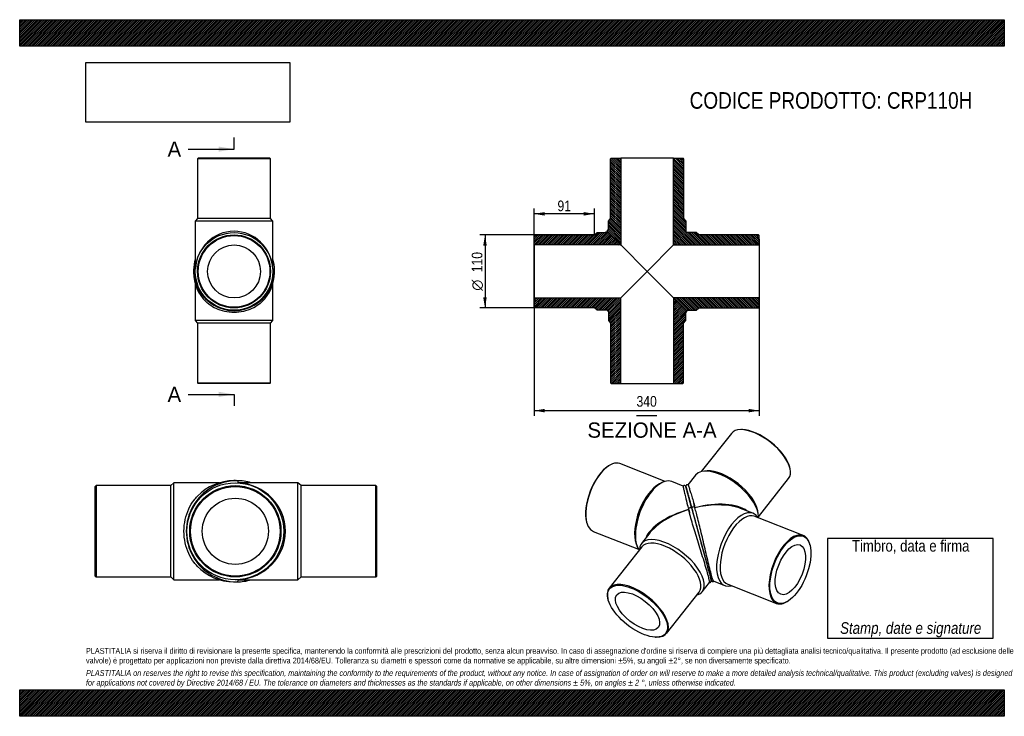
# Model space of a CAD drawing. Header units: millimetres. Extents: x 0 to 1485, y 0 to 1050.
import ezdxf
from ezdxf.enums import TextEntityAlignment as Align
from ezdxf.lldxf.tags import DXFTag

# ---------------------------------------------------------------- set-up
doc = ezdxf.new("R2010")
doc.units = ezdxf.units.MM
doc.header["$LTSCALE"] = 5
for name, color, linetype in [('CRP110H', 7, 'Continuous'), ('CRP110H_MIR', 7, 'Continuous'), ('Default', 7, 'Continuous')]:
    doc.layers.add(name, color=color, linetype=linetype)
doc.styles.add('SEACAD_Arial_Narrow', font='ARIALN.TTF')
doc.styles.add('SEACAD_Solid_Edge_ANSI', font='seans.ttf')
doc.styles.add('SEACAD_Solid_Edge_ANSI1_Symbols', font='semeca1.ttf')
tags = doc.linetypes.add('CENTER2', pattern=[28.575, 19.05, -3.175, 3.175, -3.175]).pattern_tags.tags
tags[10:11] = [DXFTag(74, 4), DXFTag(75, 0), DXFTag(340, '0'), DXFTag(46, 0.0), DXFTag(50, 0.0), DXFTag(44, 0.0), DXFTag(45, 0.0)]
tags[8:9] = [DXFTag(74, 4), DXFTag(75, 0), DXFTag(340, '0'), DXFTag(46, 0.0), DXFTag(50, 0.0), DXFTag(44, 0.0), DXFTag(45, 0.0)]
tags[6:7] = [DXFTag(74, 4), DXFTag(75, 0), DXFTag(340, '0'), DXFTag(46, 0.0), DXFTag(50, 0.0), DXFTag(44, 0.0), DXFTag(45, 0.0)]
tags[4:5] = [DXFTag(74, 4), DXFTag(75, 0), DXFTag(340, '0'), DXFTag(46, 0.0), DXFTag(50, 0.0), DXFTag(44, 0.0), DXFTag(45, 0.0)]
doc.dimstyles.new('Plastitalia', dxfattribs={"dimtxt": 16, "dimasz": 16, "dimexe": 8, "dimexo": 0, "dimgap": 4, "dimtad": 1, "dimdec": 0, "dimtxsty": 'SEACAD_Arial_Narrow', "dimblk1": '_SE_FILLED', "dimblk2": '_SE_FILLED', "dimsah": 1, "dimcen": 8, "dimadec": 0, "dimazin": 0, "dimtfac": 0.7, "dimtdec": 1, "dimtmove": 0, "dimatfit": 3, "dimfxl": 1, "dimtolj": 1, "dimarcsym": 0})
picture_1 = doc.add_image_def('image1.jpg', size_in_pixel=(4302, 1260))

# ---------------------------------------------------------------- blocks, each defined once
blk = doc.blocks.new('SE')
at = {"layer": 'CRP110H', "color": 7, "linetype": 'Continuous'}
for p, q in [((264.8, 651.7), (264.8, 596.6)), ((381.8, 596.6), (381.8, 651.6)), ((381.8, 596.6), (264.8, 596.6)), ((264.8, 596.6), (268.3, 592.6)), ((378.3, 592.6), (381.8, 596.6)), ((378.3, 592.6), (268.3, 592.6)), ((268.3, 592.6), (268.3, 502.6)), ((378.3, 502.6), (378.3, 592.6)), ((268.3, 502.6), (378.3, 502.6)), ((268.3, 502.6), (269.3, 501.6)), ((377.3, 501.6), (269.3, 501.6)), ((377.3, 501.6), (378.3, 502.6))]:
    blk.add_line(p, q, dxfattribs=at)
for centre, start, end in [((323.3, 669.5), 178.8535, 180.585), ((323.3, 668.9), 180.0066, 226.1651), ((323.3, 668.9), 313.5603, 359.9933), ((323.3, 669.5), 359.415, 1.239)]:
    blk.add_arc(centre, 61, start, end, dxfattribs=at)
for centre, major_axis, start_param, end_param in [((264.8, 668.9), (2.5, 0), 2.961559, 3.143538), ((381.8, 668.9), (-2.5, 0), 3.139647, 3.317204)]:
    blk.add_ellipse(centre, major_axis=major_axis, ratio=0.707107, start_param=start_param, end_param=end_param, dxfattribs=at)
blk.add_open_spline([(381.8, 671.9), (381.8, 671.5), (381.8, 671.1), (381.8, 670.6)], degree=3, dxfattribs=at)
blk.add_open_spline([(365.4, 624.7), (363.9, 623.4), (362.4, 622.1), (357.7, 618.4), (354.1, 616.3), (346.2, 612.6), (341.9, 611.1), (332.9, 609.1), (328.1, 608.6), (318.5, 608.6), (313.7, 609.1), (304.6, 611.2), (300.3, 612.6), (292.5, 616.3), (288.9, 618.4), (284.1, 622.1), (282.5, 623.5), (281, 624.9)], degree=3, knots=[0.2807262, 0.2807262, 0.2807262, 0.2807262, 0.3125, 0.3125, 0.375, 0.375, 0.4375, 0.4375, 0.5, 0.5, 0.5625, 0.5625, 0.625, 0.625, 0.6875, 0.6875, 0.7206741, 0.7206741, 0.7206741, 0.7206741], dxfattribs=at)
at = {"layer": 'CRP110H_MIR', "color": 7, "linetype": 'Continuous'}
for p, q in [((269.3, 841.1), (268.3, 840.1)), ((378.3, 840.1), (268.3, 840.1)), ((268.3, 840.1), (268.3, 750.1)), ((377.3, 841.1), (269.3, 841.1)), ((378.3, 840.1), (377.3, 841.1)), ((378.3, 750.1), (378.3, 840.1)), ((268.3, 750.1), (264.8, 746.1)), ((381.8, 746.1), (264.8, 746.1)), ((264.8, 746.1), (264.8, 677.7)), ((378.3, 750.1), (268.3, 750.1)), ((381.8, 746.1), (378.3, 750.1)), ((381.8, 677.7), (381.8, 746.1)), ((264.9, 674.1), (264.9, 674.2)), ((264.9, 674.2), (264.9, 674.2)), ((381.7, 674.2), (381.7, 674.1)), ((381.7, 674.2), (381.7, 674.2))]:
    blk.add_line(p, q, dxfattribs=at)
for radius in [58.5, 55, 54, 39.9]:
    blk.add_circle((323.3, 670.6), radius, dxfattribs=at)
for centre, radius, start, end in [((324.1, 672.4), 61.8, 163.6669, 180.0259), ((322.5, 672.4), 61.8, 359.9763, 16.3267), ((323.3, 672.4), 61, 179.9977, 0.0023)]:
    blk.add_arc(centre, radius, start, end, dxfattribs=at)
for centre, major_axis, ratio, start_param, end_param in [((323.3, 670.6), (0, -60.5), 0.966942, 1.630227, 4.652959), ((264.8, 672.4), (2.5, 0), 0.707107, 1.528767, 3.139649), ((381.8, 672.4), (-2.5, 0), 0.707107, 3.143537, 4.754418)]:
    blk.add_ellipse(centre, major_axis=major_axis, ratio=ratio, start_param=start_param, end_param=end_param, dxfattribs=at)
for points in [[(264.8, 677.7), (264.8, 676.6), (264.8, 675.4), (264.9, 674.2)], [(381.7, 674.2), (381.8, 675.4), (381.8, 676.6), (381.8, 677.7)]]:
    blk.add_open_spline(points, degree=3, dxfattribs=at)
blk = doc.blocks.new('SE1')
at = {"layer": 'CRP110H', "color": 7, "linetype": 'Continuous'}
for p, q in [((115.2, 347.7), (114, 346.4)), ((114, 211.4), (114, 346.4)), ((115.2, 347.7), (115.2, 210.2)), ((227.7, 347.7), (115.2, 347.7)), ((232.7, 352.1), (227.7, 347.7)), ((227.7, 210.2), (227.7, 347.7)), ((232.7, 205.8), (232.7, 352.1)), ((301.5, 352.1), (232.7, 352.1)), ((114, 211.4), (115.2, 210.2)), ((115.2, 210.2), (227.7, 210.2)), ((227.7, 210.2), (232.7, 205.8)), ((232.7, 205.8), (301.4, 205.8))]:
    blk.add_line(p, q, dxfattribs=at)
for centre, radius, start, end in [((323, 278.9), 76.2, 90.0066, 136.1651), ((323.8, 278.9), 76.3, 88.8535, 90.585), ((323, 278.9), 76.2, 223.5603, 269.9933), ((323.8, 278.9), 76.3, 269.415, 271.239)]:
    blk.add_arc(centre, radius, start, end, dxfattribs=at)
for centre, major_axis, start_param, end_param in [((323, 352.1), (0, -3.13), 2.961559, 3.143538), ((323, 205.8), (0, 3.13), 3.139647, 3.317204)]:
    blk.add_ellipse(centre, major_axis=major_axis, ratio=0.707107, start_param=start_param, end_param=end_param, dxfattribs=at)
blk.add_open_spline([(267.8, 226.4), (266.1, 228.1), (264.5, 230), (260, 236), (257.3, 240.4), (252.7, 250.3), (250.9, 255.6), (248.4, 267), (247.7, 273), (247.7, 284.9), (248.4, 290.9), (250.9, 302.3), (252.7, 307.6), (257.3, 317.4), (260, 321.9), (264.6, 328), (266.3, 329.9), (268.1, 331.8)], degree=3, knots=[0.2807262, 0.2807262, 0.2807262, 0.2807262, 0.3125, 0.3125, 0.375, 0.375, 0.4375, 0.4375, 0.5, 0.5, 0.5625, 0.5625, 0.625, 0.625, 0.6875, 0.6875, 0.7206741, 0.7206741, 0.7206741, 0.7206741], dxfattribs=at)
blk.add_open_spline([(326.9, 205.8), (326.3, 205.8), (325.8, 205.8), (325.2, 205.8)], degree=3, dxfattribs=at)
at = {"layer": 'CRP110H_MIR', "color": 7, "linetype": 'Continuous'}
for p, q in [((329.6, 351.9), (329.7, 351.9)), ((329.7, 351.9), (329.7, 351.9)), ((419.6, 352.1), (334.1, 352.1)), ((419.6, 205.8), (419.6, 352.1)), ((424.6, 347.7), (419.6, 352.1)), ((424.6, 210.2), (424.6, 347.7)), ((537.1, 347.7), (424.6, 347.7)), ((537.1, 210.2), (537.1, 347.7)), ((538.4, 346.4), (537.1, 347.7)), ((538.4, 211.4), (538.4, 346.4)), ((419.6, 205.8), (424.6, 210.2)), ((424.6, 210.2), (537.1, 210.2)), ((537.1, 210.2), (538.4, 211.4)), ((329.7, 205.9), (329.6, 205.9)), ((329.7, 205.9), (329.7, 205.9)), ((334.1, 205.8), (419.6, 205.8))]:
    blk.add_line(p, q, dxfattribs=at)
for radius in [73.1, 68.8, 67.5, 49.9]:
    blk.add_circle((325.2, 278.9), radius, dxfattribs=at)
for centre, radius, start, end in [((327.5, 278.9), 76.2, 89.9977, 270.0023), ((327.5, 277.9), 77.3, 73.6669, 90.0259), ((327.5, 280), 77.3, 269.9763, 286.3267)]:
    blk.add_arc(centre, radius, start, end, dxfattribs=at)
for centre, major_axis, ratio, start_param, end_param in [((327.5, 352.1), (0, -3.13), 0.707107, 1.528767, 3.139649), ((325.2, 278.9), (-75.6, 0), 0.966942, 1.630227, 4.652959), ((327.5, 205.8), (0, 3.13), 0.707107, 3.143537, 4.754418)]:
    blk.add_ellipse(centre, major_axis=major_axis, ratio=ratio, start_param=start_param, end_param=end_param, dxfattribs=at)
for points in [[(334.1, 352.1), (332.6, 352.1), (331.2, 352), (329.7, 351.9)], [(329.7, 205.9), (331.2, 205.8), (332.6, 205.8), (334.1, 205.8)]]:
    blk.add_open_spline(points, degree=3, dxfattribs=at)
blk = doc.blocks.new('SE2')
at = {"layer": 'CRP110H', "color": 7, "linetype": 'Continuous'}
for p, q in [((888.8, 377.8), (888, 377.2)), ((973.4, 354.1), (905.2, 380.8)), ((968.7, 352.2), (965, 350.4)), ((1000.8, 347.1), (983.5, 353.9)), ((1008.8, 311.7), (1008.8, 311.8)), ((854.9, 292.7), (855.1, 291.7)), ((865.1, 278.4), (933.3, 251.7)), ((950.3, 276.3), (937.7, 260.4)), ((938.3, 255.4), (889.1, 193.2)), ((929.7, 260.1), (931.1, 256.3)), ((1029.5, 187.8), (1040.6, 201.9)), ((975.5, 125), (1024.6, 187.2)), ((887.2, 176.9), (887.5, 175.9)), ((959, 119.4), (960, 119.4))]:
    blk.add_line(p, q, dxfattribs=at)
blk.add_arc((7878.3, 2088.8), 7090.1, 195.24105, 195.36924, dxfattribs=at)
for centre, major_axis, ratio, start_param, end_param in [((884.4, 329.9), (19.7, 50.3), 0.47604, 0.571993, 2.569599), ((885.2, 329.6), (-20, -51.2), 0.47604, 3.141593, 6.283185), ((962.2, 299.4), (-21.3, -54.5), 0.47604, 3.141593, 5.987311), ((958.9, 300.7), (-20, -51.2), 0.47604, 3.635018, 5.78976), ((1024, 275.2), (13, -47.9), 0.001558, 2.456853, 3.788824), ((1011.2, 312.5), (2.41, 0.65), 0.671516, 0.002303, 3.185926), ((1024, 275.2), (81.6, 20.7), 0.466753, 1.638783, 2.812622), ((1024, 275.2), (80.9, 23.3), 0.466769, 1.623919, 2.427616), ((1024, 275.2), (80.9, 23.3), 0.466769, -3.855569, -3.718942), ((983.6, 224.1), (45.9, -36.3), 0.473626, 0, 3.489257), ((981.4, 221.3), (43.2, -34.1), 0.473626, 0, 3.141593), ((932.3, 159.1), (-43.2, 34.1), 0.473626, 0, 0.567788), ((932.3, 159.1), (-43.2, 34.1), 0.473626, 2.573805, 6.283185), ((983.6, 224.1), (45.9, -36.3), 0.473626, 5.935521, 6.283185)]:
    blk.add_ellipse(centre, major_axis=major_axis, ratio=ratio, start_param=start_param, end_param=end_param, dxfattribs=at)
for major_axis in [(42.4, -33.5), (31.3, -24.7)]:
    blk.add_ellipse((931.8, 158.4), major_axis=major_axis, ratio=0.473626, dxfattribs=at)
for points, degree, knots in [([(1000.7, 347.2), (1000.7, 347.1), (1000.6, 347), (1000.7, 346.1), (1000.8, 345.1), (1001.4, 342.2), (1001.8, 340.3), (1002.7, 336), (1003.3, 333.5), (1004.9, 326.9), (1006, 322.4), (1007.3, 317.6)], 3, [0.6582763, 0.6582763, 0.6582763, 0.6582763, 0.6875, 0.6875, 0.75, 0.75, 0.8125, 0.8125, 0.875, 0.875, 0.9654167, 0.9654167, 0.9654167, 0.9654167]), ([(1006, 341.6), (1005.8, 342.2), (1005.5, 343.4), (1005.1, 344.7), (1004.9, 345.6), (1004.7, 346.1), (1004.5, 346.7), (1003.9, 347.3), (1003.5, 347.6), (1003, 347.8), (1002.8, 347.8), (1002.4, 347.8), (1002.1, 347.8), (1001.7, 347.8), (1001.2, 347.6), (1000.9, 347.3), (1000.7, 347.1)], 3, [0.826051, 0.826051, 0.826051, 0.826051, 0.8531812, 0.8858, 0.9086868, 0.9319732, 0.9527522, 0.9667057, 0.9793233, 0.9820976, 0.9846273, 0.9869823, 0.989223, 0.9914976, 0.9949347, 1, 1, 1, 1]), ([(1013.6, 313.1), (1013.1, 314.9), (1012.7, 316.7), (1011.8, 320), (1011.3, 321.7), (1010.5, 324.7), (1010.1, 326.2), (1009.3, 329), (1009, 330.4), (1008.3, 332.9), (1008, 334.1), (1007.4, 336.4), (1007.1, 337.4), (1006.6, 339.3), (1006.3, 340.2), (1005.9, 341.8), (1005.7, 342.5), (1005.4, 343.8), (1005.3, 344.3), (1005, 345.2), (1004.9, 345.5), (1004.8, 345.9), (1004.8, 346), (1004.8, 346), (1004.8, 345.9), (1004.9, 345.8), (1004.9, 345.7), (1005, 345.4), (1005.1, 345.2), (1005.2, 344.8), (1005.2, 344.5), (1005.4, 343.9), (1005.5, 343.6), (1005.7, 342.9), (1005.8, 342.5), (1006.1, 341.6), (1006.2, 341.1), (1006.5, 340.1), (1006.6, 339.6), (1006.9, 338.4), (1007.1, 337.8), (1007.5, 336.4), (1007.7, 335.7), (1008.1, 334.3), (1008.3, 333.5), (1008.7, 331.9), (1008.9, 331.1), (1009.4, 329.4), (1009.6, 328.5), (1010.1, 326.7), (1010.4, 325.8), (1011.2, 322.9), (1011.7, 321), (1012.5, 317.9), (1012.8, 316.9), (1013.3, 315.1), (1013.5, 314.3), (1013.7, 313.5)], 3, [0, 0, 0, 0, 0.03125, 0.03125, 0.0625, 0.0625, 0.09375, 0.09375, 0.125, 0.125, 0.15625, 0.15625, 0.1875, 0.1875, 0.21875, 0.21875, 0.25, 0.25, 0.28125, 0.28125, 0.3125, 0.3125, 0.34375, 0.34375, 0.359375, 0.359375, 0.375, 0.375, 0.390625, 0.390625, 0.40625, 0.40625, 0.421875, 0.421875, 0.4375, 0.4375, 0.453125, 0.453125, 0.46875, 0.46875, 0.484375, 0.484375, 0.5, 0.5, 0.515625, 0.515625, 0.53125, 0.53125, 0.546875, 0.546875, 0.5625, 0.5625, 0.59375, 0.59375, 0.609375, 0.609375, 0.6211153, 0.6211153, 0.6211153, 0.6211153]), ([(1013.6, 313.1), (1014.2, 311.1), (1014.7, 309), (1015.3, 306.9), (1015.9, 304.7), (1017.1, 300.3), (1018.4, 295.6), (1019.7, 290.8), (1021, 285.9), (1021.7, 283.4), (1022.4, 280.9), (1023, 278.3), (1023.7, 275.8)], 2, [0, 0, 0, 0.125, 0.125, 0.25, 0.25, 0.5, 0.5, 0.75, 0.75, 0.875, 0.875, 1, 1, 1]), ([(1040.6, 201.9), (1040.6, 201.9), (1040.7, 202.1), (1040.6, 203), (1040.4, 204.2), (1039.5, 208), (1038.9, 210.5), (1037.2, 216.7), (1036.2, 220.4), (1033.8, 228.4), (1032.5, 232.7), (1029.7, 241.6), (1028.3, 246.2), (1025.5, 255.3), (1024.1, 259.9), (1019.9, 273.3), (1017.3, 281.9), (1013.8, 293.8), (1012.7, 297.6), (1010.7, 304.9), (1009.7, 308.4), (1008.8, 311.7)], 3, [0.3487172, 0.3487172, 0.3487172, 0.3487172, 0.375, 0.375, 0.4375, 0.4375, 0.5, 0.5, 0.5625, 0.5625, 0.625, 0.625, 0.6875, 0.6875, 0.75, 0.75, 0.875, 0.875, 0.9375, 0.9375, 1, 1, 1, 1]), ([(1023.7, 275.8), (1024.7, 272.3), (1025.6, 268.8), (1026.6, 265.3), (1027.5, 261.9), (1028.5, 258.4), (1029.4, 255), (1030.3, 251.6), (1031.2, 248.3)], 2, [0, 0, 0, 0.25, 0.25, 0.5, 0.5, 0.75, 0.75, 1, 1, 1]), ([(1031.2, 248.3), (1032.1, 245), (1032.9, 241.9), (1033.8, 238.8), (1034.6, 235.8), (1035.4, 232.9), (1036.1, 230.2), (1036.9, 227.4), (1037.6, 224.9)], 2, [0, 0, 0, 0.25, 0.25, 0.5, 0.5, 0.75, 0.75, 1, 1, 1]), ([(1040.5, 201.8), (1040.7, 201.8), (1040.9, 201.8), (1041.2, 201.9), (1041.5, 202), (1041.7, 202.1), (1042, 202.2), (1042.3, 202.4), (1042.5, 202.7), (1042.7, 203), (1042.9, 203.7), (1042.9, 204.8), (1042.7, 205.9), (1042.4, 207.1), (1042.1, 208.3), (1041.9, 209.1), (1041.8, 209.3)], 3, [0, 0, 0, 0, 0.0063224, 0.0100682, 0.0124534, 0.0148961, 0.0202485, 0.0265838, 0.0385496, 0.0532392, 0.102746, 0.1554872, 0.2117066, 0.271786, 0.3383744, 0.3615396, 0.3615396, 0.3615396, 0.3615396])]:
    blk.add_open_spline(points, degree=degree, knots=knots, dxfattribs=at)
for points in [[(1007.3, 317.8), (1007.4, 317.4), (1007.9, 315.6), (1008.8, 312.2)], [(1008.8, 312.2), (1009.8, 308.4), (1010.4, 306.2), (1010.5, 305.7)]]:
    blk.add_open_spline(points, degree=3, dxfattribs=at)
at = {"layer": 'CRP110H_MIR', "color": 7, "linetype": 'Continuous'}
for p, q in [((1089.9, 432.1), (1088.8, 432.1)), ((1073.3, 426.5), (1027.9, 368.9)), ((1161.6, 374.7), (1161.3, 375.7)), ((1019.3, 363.7), (1007.7, 349)), ((1036.9, 369.9), (1032.8, 369.7)), ((1114.2, 300.8), (1159.7, 358.3)), ((1105.9, 306), (1087.1, 313.4)), ((1181.6, 272.6), (1107.9, 301.5)), ((1113.8, 305.7), (1113.1, 309.7)), ((1191.9, 258.3), (1191.6, 259.3)), ((1046.7, 203.5), (1063.3, 197.1)), ((1067.8, 199), (1141.5, 170.2)), ((1157.9, 173.2), (1158.8, 173.7))]:
    blk.add_line(p, q, dxfattribs=at)
blk.add_arc((6749.7, 1784), 5921.1, 195.26677, 195.42027, dxfattribs=at)
for centre, major_axis, ratio, start_param, end_param in [((1116.5, 392.4), (43.2, -34.1), 0.473626, 0, 3.141593), ((1117.1, 393.1), (-42.4, 33.5), 0.473626, 3.70938, 5.715398), ((1065.2, 327.4), (45.9, -36.3), 0.473626, 0.294071, 3.141593), ((1067.4, 330.2), (43.2, -34.1), 0.473626, 0.489911, 2.651682), ((1016, 313.8), (2.41, 0.65), 0.671516, 0.215901, 3.143896), ((1016, 313.8), (2.41, 0.65), 0.671516, -0.039726, 0.215901), ((1024, 275.2), (-80.9, -23.3), 0.466769, 3.470223, 4.64665), ((1024, 275.2), (-81.6, -20.7), 0.466753, 3.858632, 4.661515), ((1024, 275.2), (-81.6, -20.7), 0.466753, 3.718882, 3.858632), ((1084.6, 251.5), (21.3, 54.5), 0.47604, 0, 3.489257), ((1087.9, 250.3), (20, 51.2), 0.47604, 0, 3.141593), ((1084.6, 251.5), (21.3, 54.5), 0.47604, 5.935521, 6.283185), ((1161.6, 221.4), (-20, -51.2), 0.47604, 2.569599, 6.283185), ((1161.6, 221.4), (-20, -51.2), 0.47604, 0, 0.571993)]:
    blk.add_ellipse(centre, major_axis=major_axis, ratio=ratio, start_param=start_param, end_param=end_param, dxfattribs=at)
for major_axis in [(19.7, 50.3), (14.5, 37.2)]:
    blk.add_ellipse((1162.4, 221.1), major_axis=major_axis, ratio=0.47604, dxfattribs=at)
for points, knots in [([(1007.8, 349.1), (1007.5, 349.1), (1007.1, 349.2), (1006.6, 349.1), (1006.2, 348.9), (1005.9, 348.8), (1005.7, 348.6), (1005.5, 348.4), (1005.1, 348.1), (1004.9, 347.5), (1004.8, 346.7), (1004.8, 346.2), (1004.9, 345.9), (1005.1, 345.1), (1005.5, 343.8), (1006, 341.9), (1006.7, 339.3), (1007.6, 335.9), (1008.5, 332.4), (1009.3, 329.6), (1009.8, 327.5), (1010.5, 324.9), (1011.4, 321.8), (1012.4, 317.9), (1013.1, 315.3), (1013.6, 313.6)], [0, 0, 0, 0, 0.00994, 0.016356, 0.020661, 0.024836, 0.02895, 0.032992, 0.037013, 0.055123, 0.083553, 0.119272, 0.160949, 0.201727, 0.283777, 0.359426, 0.434156, 0.545841, 0.65393, 0.690106, 0.73388, 0.786577, 0.848278, 0.919276, 1, 1, 1, 1]), ([(1007.8, 349.1), (1007.8, 349.1), (1007.9, 349), (1008.3, 348.2), (1008.7, 347.2), (1009.7, 344.4), (1010.2, 342.6), (1011.6, 338.4), (1012.3, 336), (1014.7, 328), (1016.5, 321.6), (1018.5, 314.4)], [0.6575815, 0.6575815, 0.6575815, 0.6575815, 0.6875, 0.6875, 0.75, 0.75, 0.8125, 0.8125, 0.875, 0.875, 1, 1, 1, 1]), ([(1013.6, 313.6), (1014.3, 311.1), (1015.3, 307.2), (1017.2, 300.3), (1018.9, 293.9), (1020.6, 287.7), (1022.1, 282), (1023.6, 276.7), (1024.8, 272), (1026.3, 266.5), (1028.1, 260), (1030, 253), (1031.7, 246.8), (1033.1, 241.6), (1034.5, 236.4), (1035.9, 231.4), (1037.2, 226.6), (1038.3, 222.5), (1039.2, 219.1), (1040, 216.2), (1040.8, 213.5), (1041.4, 211.2), (1041.9, 209.3), (1042.3, 207.8), (1042.7, 206.5), (1043, 205.5), (1043.2, 204.7), (1043.6, 204.1), (1044.1, 203.6), (1044.5, 203.3), (1044.8, 203.2), (1045.2, 203.1), (1045.6, 203.1), (1045.9, 203.2), (1046.3, 203.3), (1046.6, 203.4), (1046.8, 203.5), (1046.8, 203.6)], [0, 0, 0, 0, 0.06061, 0.117413, 0.169961, 0.21796, 0.261257, 0.299804, 0.333637, 0.36284, 0.416378, 0.47079, 0.507398, 0.544167, 0.580842, 0.617171, 0.653238, 0.68918, 0.716188, 0.74385, 0.772532, 0.802371, 0.827186, 0.852936, 0.879715, 0.906735, 0.930566, 0.955299, 0.974291, 0.981613, 0.98476, 0.987754, 0.990712, 0.993655, 0.995404, 0.998809, 1, 1, 1, 1]), ([(1013.6, 313.1), (1013.7, 312.9), (1013.8, 312.5), (1014, 311.8), (1014.2, 311.1), (1014.4, 310.4), (1014.6, 309.7), (1014.8, 308.7), (1015.3, 307), (1016.1, 304.1), (1017.1, 300.3), (1018.1, 296.7), (1019, 293.4), (1019.6, 290.9), (1020.5, 287.7), (1021.2, 285.2), (1021.8, 282.8), (1022.3, 281.1), (1022.8, 279.3), (1023.3, 277.6), (1023.6, 276.4), (1023.7, 275.8)], [0, 0, 0, 0, 0.020786, 0.041608, 0.062464, 0.083354, 0.104275, 0.125224, 0.173537, 0.250206, 0.374908, 0.499852, 0.537359, 0.642844, 0.692626, 0.785572, 0.82875, 0.871796, 0.914695, 0.957434, 1, 1, 1, 1]), ([(1046.7, 203.5), (1046.7, 203.6), (1046.6, 203.7), (1046.1, 204.5), (1045.7, 205.6), (1044.5, 209.3), (1043.7, 211.8), (1042, 218), (1041.1, 221.7), (1039, 229.8), (1038, 234.2), (1035.8, 243.3), (1034.7, 247.9), (1032.5, 257.3), (1031.5, 261.9), (1028.2, 275.6), (1026.2, 284.3), (1023.2, 296.4), (1022.2, 300.2), (1020.9, 305.3), (1020.5, 306.8), (1020.1, 308.2)], [0.3493754, 0.3493754, 0.3493754, 0.3493754, 0.375, 0.375, 0.4375, 0.4375, 0.5, 0.5, 0.5625, 0.5625, 0.625, 0.625, 0.6875, 0.6875, 0.75, 0.75, 0.875, 0.875, 0.9375, 0.9375, 0.9623776, 0.9623776, 0.9623776, 0.9623776]), ([(1023.7, 275.8), (1023.8, 275.7), (1023.8, 275.5), (1025.1, 270.8), (1026.3, 266.2), (1028.8, 257.1), (1030, 252.6), (1031.2, 248.3)], [0, 0, 0, 0, 0.015033, 0.015033, 0.507516, 0.507516, 1, 1, 1, 1]), ([(1031.2, 248.3), (1032.4, 243.9), (1033.5, 239.8), (1035.7, 231.9), (1036.7, 228.3), (1037.6, 224.9)], [0, 0, 0, 0, 0.5, 0.5, 1, 1, 1, 1]), ([(1041.7, 209.6), (1042.2, 207.9), (1042.6, 206.7), (1043, 205.1), (1043.1, 204.8), (1043, 205)], [0, 0, 0, 0, 0.5, 0.5, 1, 1, 1, 1])]:
    blk.add_open_spline(points, degree=3, knots=knots, dxfattribs=at)
for points in [[(1018.3, 314.8), (1017.5, 317.7), (1017, 319.5), (1016.8, 320.2)], [(1020.1, 308.3), (1019.9, 308.8), (1019.3, 311), (1018.3, 314.8)]]:
    blk.add_open_spline(points, degree=3, dxfattribs=at)
blk = doc.blocks.new('SE4')
at = {"color": 7, "linetype": 'Continuous', "style": 'SEACAD_Solid_Edge_ANSI'}
blk.add_text('A', height=23, dxfattribs=at).set_placement((223, 866.4), align=Align.TOP_LEFT)
blk = doc.blocks.new('SE5')
at = {"color": 7, "linetype": 'Continuous', "style": 'SEACAD_Solid_Edge_ANSI'}
blk.add_text('A', height=23, dxfattribs=at).set_placement((223, 496.7), align=Align.TOP_LEFT)
blk = doc.blocks.new('SEANNOT_GROUP')
at = {"linetype": 'Continuous'}
blk.add_hatch(color=7, dxfattribs=at).paths.add_polyline_path([(300.3, 851.1), (323.3, 854.9), (300.3, 858.8)])
at = {"color": 7, "linetype": 'Continuous'}
blk.add_lwpolyline([(254.3, 854.9), (323.3, 854.9)], dxfattribs=at)
blk = doc.blocks.new('SEANNOT_GROUP1')
at = {"linetype": 'Continuous'}
blk.add_hatch(color=7, dxfattribs=at).paths.add_polyline_path([(300.3, 481.4), (323.3, 485.2), (300.3, 489.1)])
at = {"color": 7, "linetype": 'Continuous'}
blk.add_lwpolyline([(254.3, 485.2), (323.3, 485.2)], dxfattribs=at)
blk = doc.blocks.new('SE3')
at = {"layer": 'Default', "color": 7, "linetype": 'CENTER2'}
for p, q in [((323.3, 854.9), (323.3, 872.2)), ((323.3, 485.2), (323.3, 468))]:
    blk.add_line(p, q, dxfattribs=at)
at = {"layer": 'Default', "color": 7, "linetype": 'CENTER2', "const_width": 0.0001}
blk.add_lwpolyline([(323.3, 854.9), (323.3, 485.2)], dxfattribs=at)
at = {"layer": 'Default'}
for name in ['SE4', 'SEANNOT_GROUP', 'SE5', 'SEANNOT_GROUP1']:
    blk.add_blockref(name, (0, 0), dxfattribs=at)
blk = doc.blocks.new('SE6')
at = {"layer": 'CRP110H', "linetype": 'Continuous'}
h = blk.add_hatch(dxfattribs=at)
h.set_pattern_fill('LINE', scale=0.629921, angle=45, style=0)
edge = h.paths.add_edge_path()
edge.add_line((775.8, 724.6), (775.8, 710.5))
edge.add_line((775.8, 710.5), (906.4, 710.5))
edge.add_line((906.4, 710.5), (887.2, 729.7))
edge.add_spline(control_points=[(887.2, 729.7), (886, 730.9), (884.6, 730.6), (883.7, 729.7), (883.5, 729.6), (883.4, 729.4), (883.2, 729.1)], knot_values=[0.75, 0.75, 0.75, 0.75, 1, 1, 1, 1.06428, 1.06428, 1.06428, 1.06428], weights=[0.5, 0.5, 0.666667, 1, 0.914293, 0.839604, 0.775934], degree=3, periodic=0)
edge.add_line((883.2, 729.1), (870.8, 729.1))
edge.add_line((870.8, 729.1), (866.8, 725.6))
edge.add_line((866.8, 725.6), (776.8, 725.6))
edge.add_line((776.8, 725.6), (775.8, 724.6))
h = blk.add_hatch(dxfattribs=at)
h.set_pattern_fill('LINE', scale=0.629921, angle=45, style=0)
edge = h.paths.add_edge_path()
edge.add_line((866.8, 615.6), (870.8, 612.1))
edge.add_line((870.8, 612.1), (885.8, 612.1))
edge.add_arc((885.8, 610.1), 2, 0, 90, ccw=False)
edge.add_line((887.8, 610.1), (887.8, 596.6))
edge.add_line((887.8, 596.6), (891.3, 592.6))
edge.add_line((891.3, 592.6), (891.3, 502.6))
edge.add_line((891.3, 502.6), (892.3, 501.6))
edge.add_line((892.3, 501.6), (906.4, 501.6))
edge.add_line((906.4, 501.6), (906.4, 630.7))
edge.add_line((906.4, 630.7), (775.8, 630.7))
edge.add_line((775.8, 630.7), (775.8, 616.6))
edge.add_line((775.8, 616.6), (776.8, 615.6))
edge.add_line((776.8, 615.6), (866.8, 615.6))
h = blk.add_hatch(dxfattribs=at)
h.set_pattern_fill('LINE', scale=0.629921, angle=45, style=0)
edge = h.paths.add_edge_path()
edge.add_line((1001.3, 502.6), (1001.3, 592.6))
edge.add_line((1001.3, 592.6), (1004.8, 596.6))
edge.add_line((1004.8, 596.6), (1004.8, 608.6))
edge.add_spline(control_points=[(1004.8, 608.6), (1005.7, 609.5), (1006, 611), (1004.8, 612.1)], knot_values=[0.75, 0.75, 0.75, 0.75, 1, 1, 1, 1], weights=[1, 0.666667, 0.5, 0.5], degree=3, periodic=0)
edge.add_line((1004.8, 612.1), (986.2, 630.7))
edge.add_line((986.2, 630.7), (986.2, 501.6))
edge.add_line((986.2, 501.6), (1000.3, 501.6))
edge.add_line((1000.3, 501.6), (1001.3, 502.6))
at = {"layer": 'CRP110H_MIR', "linetype": 'Continuous'}
h = blk.add_hatch(dxfattribs=at)
h.set_pattern_fill('LINE', scale=0.629921, angle=135, style=0)
edge = h.paths.add_edge_path()
edge.add_line((891.3, 840.1), (891.3, 750.1))
edge.add_line((891.3, 750.1), (887.8, 746.1))
edge.add_line((887.8, 746.1), (887.8, 733.7))
edge.add_spline(control_points=[(887.8, 733.7), (887.6, 733.6), (887.4, 733.4), (887.2, 733.3), (886.3, 732.4), (886, 730.9), (887.2, 729.7)], knot_values=[0.75, 0.75, 0.75, 0.75, 0.81428, 0.81428, 0.81428, 1.06428, 1.06428, 1.06428, 1.06428], weights=[0.775934, 0.839604, 0.914293, 1, 0.666667, 0.5, 0.5], degree=3, periodic=0)
edge.add_line((887.2, 729.7), (906.4, 710.5))
edge.add_line((906.4, 710.5), (906.4, 841.1))
edge.add_line((906.4, 841.1), (892.3, 841.1))
edge.add_line((892.3, 841.1), (891.3, 840.1))
h = blk.add_hatch(dxfattribs=at)
h.set_pattern_fill('LINE', scale=0.629921, angle=135, style=0)
edge = h.paths.add_edge_path()
edge.add_line((1001.3, 840.1), (1000.3, 841.1))
edge.add_line((1000.3, 841.1), (986.2, 841.1))
edge.add_line((986.2, 841.1), (986.2, 710.5))
edge.add_line((986.2, 710.5), (1115.3, 710.5))
edge.add_line((1115.3, 710.5), (1115.3, 724.6))
edge.add_line((1115.3, 724.6), (1114.3, 725.6))
edge.add_line((1114.3, 725.6), (1024.3, 725.6))
edge.add_line((1024.3, 725.6), (1020.3, 729.1))
edge.add_line((1020.3, 729.1), (1006.8, 729.1))
edge.add_arc((1006.8, 731.1), 2, 180, 270, ccw=False)
edge.add_line((1004.8, 731.1), (1004.8, 746.1))
edge.add_line((1004.8, 746.1), (1001.3, 750.1))
edge.add_line((1001.3, 750.1), (1001.3, 840.1))
h = blk.add_hatch(dxfattribs=at)
h.set_pattern_fill('LINE', scale=0.629921, angle=135, style=0)
edge = h.paths.add_edge_path()
edge.add_line((1115.3, 616.6), (1115.3, 630.7))
edge.add_line((1115.3, 630.7), (986.2, 630.7))
edge.add_line((986.2, 630.7), (1004.8, 612.1))
edge.add_spline(control_points=[(1004.8, 612.1), (1006, 611), (1007.4, 611.3), (1008.3, 612.1)], knot_values=[0.75, 0.75, 0.75, 0.75, 1, 1, 1, 1], weights=[0.5, 0.5, 0.666667, 1], degree=3, periodic=0)
edge.add_line((1008.3, 612.1), (1020.3, 612.1))
edge.add_line((1020.3, 612.1), (1024.3, 615.6))
edge.add_line((1024.3, 615.6), (1114.3, 615.6))
edge.add_line((1114.3, 615.6), (1115.3, 616.6))
at = {"layer": 'CRP110H', "color": 7, "linetype": 'Continuous'}
for p, q in [((866.8, 725.6), (870.8, 729.1)), ((870.8, 729.1), (883.2, 729.1)), ((887.2, 729.7), (906.4, 710.5)), ((775.8, 724.6), (776.8, 725.6)), ((775.8, 710.5), (775.8, 724.6)), ((776.8, 725.6), (866.8, 725.6)), ((775.8, 630.7), (775.8, 710.5)), ((906.4, 710.5), (775.8, 710.5)), ((946.3, 670.6), (906.4, 710.5)), ((906.4, 630.7), (946.3, 670.6)), ((986.2, 630.7), (946.3, 670.6)), ((775.8, 616.6), (775.8, 630.7)), ((775.8, 630.7), (906.4, 630.7)), ((906.4, 501.6), (906.4, 630.7)), ((986.2, 630.7), (986.2, 501.6)), ((986.2, 630.7), (1004.8, 612.1)), ((776.8, 615.6), (775.8, 616.6)), ((866.8, 615.6), (776.8, 615.6)), ((870.8, 612.1), (866.8, 615.6)), ((885.8, 612.1), (870.8, 612.1)), ((887.8, 610.1), (887.8, 596.6)), ((887.8, 596.6), (891.3, 592.6)), ((1001.3, 592.6), (1004.8, 596.6)), ((1004.8, 596.6), (1004.8, 608.6)), ((891.3, 592.6), (891.3, 502.6)), ((1001.3, 502.6), (1001.3, 592.6)), ((892.3, 501.6), (891.3, 502.6)), ((892.3, 501.6), (906.4, 501.6)), ((906.4, 501.6), (986.2, 501.6)), ((986.2, 501.6), (1000.3, 501.6)), ((1001.3, 502.6), (1000.3, 501.6))]:
    blk.add_line(p, q, dxfattribs=at)
blk.add_arc((885.8, 610.1), 2, 0, 90, dxfattribs=at)
blk.add_rational_spline([(883.2, 729.1), (883.4, 729.4), (883.5, 729.6), (883.7, 729.7), (884.6, 730.6), (886, 730.9), (887.2, 729.7)], [0.775933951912, 0.839604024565, 0.914292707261, 1, 0.666666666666, 0.5, 0.5], degree=3, knots=[0, 0, 0, 0, 0.204532, 0.204532, 0.204532, 1, 1, 1, 1], dxfattribs=at)
blk.add_rational_spline([(1004.8, 612.1), (1006, 611), (1005.7, 609.5), (1004.8, 608.6)], [0.5, 0.5, 0.666666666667, 1], degree=3, dxfattribs=at)
blk.add_open_spline([(1005.4, 611), (1005.4, 611), (1005.4, 611.1), (1005.4, 611.1)], degree=3, dxfattribs=at)
at = {"layer": 'CRP110H_MIR', "color": 7, "linetype": 'Continuous'}
for p, q in [((891.3, 840.1), (892.3, 841.1)), ((891.3, 750.1), (891.3, 840.1)), ((892.3, 841.1), (906.4, 841.1)), ((986.2, 841.1), (906.4, 841.1)), ((906.4, 841.1), (906.4, 710.5)), ((986.2, 841.1), (1000.3, 841.1)), ((986.2, 710.5), (986.2, 841.1)), ((1000.3, 841.1), (1001.3, 840.1)), ((1001.3, 840.1), (1001.3, 750.1)), ((887.8, 746.1), (891.3, 750.1)), ((887.8, 733.7), (887.8, 746.1)), ((1001.3, 750.1), (1004.8, 746.1)), ((1004.8, 746.1), (1004.8, 731.1)), ((906.4, 710.5), (887.2, 729.7)), ((1020.3, 729.1), (1006.8, 729.1)), ((1024.3, 725.6), (1020.3, 729.1)), ((1114.3, 725.6), (1024.3, 725.6)), ((1114.3, 725.6), (1115.3, 724.6)), ((1115.3, 710.5), (1115.3, 724.6)), ((946.3, 670.6), (906.4, 710.5)), ((986.2, 710.5), (946.3, 670.6)), ((986.2, 710.5), (1115.3, 710.5)), ((1115.3, 710.5), (1115.3, 630.7)), ((986.2, 630.7), (946.3, 670.6)), ((1115.3, 630.7), (986.2, 630.7)), ((1004.8, 612.1), (986.2, 630.7)), ((1115.3, 616.6), (1115.3, 630.7)), ((1008.3, 612.1), (1020.3, 612.1)), ((1020.3, 612.1), (1024.3, 615.6)), ((1024.3, 615.6), (1114.3, 615.6)), ((1115.3, 616.6), (1114.3, 615.6))]:
    blk.add_line(p, q, dxfattribs=at)
for centre, radius, start, end in [((889, 731.4), 2.45, 190.3717, 193.5208), ((1006.8, 731.1), 2, 180, 270)]:
    blk.add_arc(centre, radius, start, end, dxfattribs=at)
blk.add_rational_spline([(887.2, 729.7), (886, 730.9), (886.3, 732.4), (887.2, 733.3), (887.4, 733.4), (887.6, 733.6), (887.8, 733.7)], [0.5, 0.5, 0.666666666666, 1, 0.914292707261, 0.839604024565, 0.775933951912], degree=3, knots=[0, 0, 0, 0, 0.795468, 0.795468, 0.795468, 1, 1, 1, 1], dxfattribs=at)
blk.add_rational_spline([(1008.3, 612.1), (1007.4, 611.3), (1006, 611), (1004.8, 612.1)], [1, 0.666666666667, 0.5, 0.5], degree=3, dxfattribs=at)
blk = doc.blocks.new('GDimGGroup')
at = {"layer": 'Default', "linetype": 'Continuous'}
for points in [[(699.1, 709.6), (704.4, 709.6), (701.8, 725.6)], [(699.1, 631.6), (701.8, 615.6), (704.4, 631.6)]]:
    blk.add_hatch(color=7, dxfattribs=at).paths.add_polyline_path(points)
at = {"layer": 'Default', "color": 7, "linetype": 'Continuous'}
for p, q in [((866.8, 725.6), (693.8, 725.6)), ((701.8, 725.6), (701.8, 615.6)), ((866.8, 615.6), (693.8, 615.6))]:
    blk.add_line(p, q, dxfattribs=at)
for s, style, p in [('110', 'SEACAD_Arial_Narrow', (681.8, 669.3)), ('O', 'SEACAD_Solid_Edge_ANSI1_Symbols', (681.8, 641.5))]:
    blk.add_text(s, height=16, rotation=90, dxfattribs=dict(at, style=style)).set_placement(p, align=Align.TOP_LEFT)
blk = doc.blocks.new('DMBLK57')
at = {"layer": 'Default', "linetype": 'Continuous'}
for points in [[(791.8, 760), (775.8, 757.4), (791.8, 754.7)], [(850.8, 760), (850.8, 754.7), (866.8, 757.4)]]:
    blk.add_hatch(color=7, dxfattribs=at).paths.add_polyline_path(points)
at = {"layer": 'Default', "color": 7, "linetype": 'Continuous'}
for p, q in [((775.8, 724.6), (775.8, 765.4)), ((866.8, 757.4), (775.8, 757.4)), ((866.8, 725.6), (866.8, 765.4))]:
    blk.add_line(p, q, dxfattribs=at)
at = {"layer": 'Default', "color": 7, "linetype": 'Continuous', "style": 'SEACAD_Arial_Narrow'}
blk.add_text('91', height=16, dxfattribs=at).set_placement((811.1, 777.4), align=Align.TOP_LEFT)
blk = doc.blocks.new('_SE_FILLED')
at = {"color": 0}
blk.add_line((0, 0), (-1, 0), dxfattribs=at)
blk.add_solid([(0, 0), (-1, -0.1665), (-1, 0.1665), (0, 0)], dxfattribs=at)
blk = doc.blocks.new('GDimGGroup1')
at = {"layer": 'Default', "linetype": 'Continuous'}
for points in [[(791.8, 458.1), (791.8, 463.4), (775.8, 460.7)], [(1099.3, 458.1), (1115.3, 460.7), (1099.3, 463.4)]]:
    blk.add_hatch(color=7, dxfattribs=at).paths.add_polyline_path(points)
at = {"layer": 'Default', "color": 7, "linetype": 'Continuous'}
for p, q in [((1115.3, 719), (1115.3, 452.7)), ((775.8, 710.5), (775.8, 452.7)), ((775.8, 460.7), (1115.3, 460.7)), ((930.3, 453.3), (960.8, 453.3))]:
    blk.add_line(p, q, dxfattribs=at)
at = {"layer": 'Default', "color": 7, "linetype": 'Continuous', "style": 'SEACAD_Arial_Narrow'}
blk.add_text('340', height=16, dxfattribs=at).set_placement((930.3, 482.7), align=Align.TOP_LEFT)

msp = doc.modelspace()

# ---------------------------------------------------------------- hatches: boundary and pattern name
at = {"layer": 'Default', "linetype": 'Continuous'}
h = msp.add_hatch(dxfattribs=at)
h.set_pattern_fill('LINE', scale=0.629921, angle=45, style=0)
h.paths.add_polyline_path([(1485, 1010), (1485, 1050), (0, 1050), (0, 1010)])
for points in [[(1485, 1010), (1485, 1050), (0, 1050), (0, 1010)], [(1485, 0), (1485, 40), (0, 40), (0, 0)]]:
    msp.add_hatch(color=7, dxfattribs=at).paths.add_polyline_path(points)
h = msp.add_hatch(dxfattribs=at)
h.set_pattern_fill('LINE', scale=0.629921, angle=45, style=0)
h.paths.add_polyline_path([(1485, 0), (1485, 40), (0, 40), (0, 0)])

# ---------------------------------------------------------------- linework, layer by layer
at = {"layer": 'Default', "color": 7, "linetype": 'Continuous'}
for p, q in [((0, 1050), (1485, 1050)), ((0, 1010), (0, 1050)), ((1485, 1050), (1485, 1010)), ((1485, 1010), (0, 1010)), ((1468.2, 267.9), (1218.2, 267.9)), ((1218.2, 267.9), (1218.2, 117.9)), ((1468.2, 117.9), (1468.2, 267.9)), ((1218.2, 117.9), (1468.2, 117.9)), ((0, 40), (1485, 40)), ((0, 0), (0, 40)), ((1485, 40), (1485, 0)), ((1485, 0), (0, 0))]:
    msp.add_line(p, q, dxfattribs=at)

# ---------------------------------------------------------------- block references
at = {"layer": 'Default'}
for name in ['SE3', 'SE', 'SE6', 'GDimGGroup', 'GDimGGroup1', 'SE2', 'SE1']:
    msp.add_blockref(name, (0, 0), dxfattribs=at)

# ---------------------------------------------------------------- texts
at = {"layer": 'Default', "color": 7, "linetype": 'Continuous', "style": 'SEACAD_Solid_Edge_ANSI'}
msp.add_text('SEZIONE A-A', height=23, dxfattribs=at).set_placement((856.3, 442.9), align=Align.TOP_LEFT)
at = {"layer": 'Default'}
for s, insert, char_height, width, attachment_point in [('{\\fArial Narrow|b0||i0||c0|p34;\\C7;\\H25.;\\W1.;CODICE PRODOTTO: CRP110H}', (1010.4, 940.8), 25, 427.528, 1), ('{\\fArial Narrow|b0||i0||c0|p34;\\C7;\\H17.28611111;\\W1.;\\T1.;Timbro, data e firma}', (1343.8, 255.3), 17.286, 261.737, 5), ('{\\fArial Narrow|b0||i0||c0|p34;\\C7;\\H17.5;\\W1.;\\P}{\\fArial Narrow|b0||i1||c0|p34;\\C7;\\H17.5;\\W1.;Stamp, date e signature}', (1343.8, 145), 17.5, 278.318, 5), ("{\\fArial Narrow|b0||i0||c0|p34;\\C7;\\H8.75;\\W1.;PLASTITALIA si riserva il diritto di revisionare la presente specifica, mantenendo la conformità alle prescrizioni del prodotto, senza alcun preavviso. In caso di assegnazione d'ordine si riserva di compiere una più dettagliata analisi tecnico/qualitativa. Il presente prodotto (ad esclusione delle \\P}{\\fArial Narrow|b0||i0||c0|p34;\\C7;\\H8.75;\\W1.;valvole) è progettato per applicazioni non previste dalla direttiva 2014/68/EU. Tolleranza su diametri e spessori come da normative se applicabile, su altre dimensioni ±5%, su angoli ±2°, se non diversamente specificato.\\P}{\\fArial Narrow|b0||i0||c0|p34;\\C7;\\H2.5;\\W1.;   \\P}{\\fArial Narrow|b0||i1||c0|p34;\\C7;\\H8.75;\\W1.;PLASTITALIA on reserves the right to revise this specification, maintaining the conformity to the requirements of the product, without any notice. In case of assignation of order on will reserve to make a more detailed analysis technical/qualitative. This product (excluding valves) is designed \\P}{\\fArial Narrow|b0||i1||c0|p34;\\C7;\\H8.75;\\W1.;for applications not covered by Directive 2014/68 / EU. The tolerance on diameters and thicknesses as the standards if applicable, on other dimensions ± 5%, on angles ± 2 °, unless otherwise indicated.\\P}", (100, 103), 8.75, 1285, 1)]:
    msp.add_mtext(s, dxfattribs=dict(at, insert=insert, char_height=char_height, width=width, attachment_point=attachment_point))

# ---------------------------------------------------------------- dimensions: what is measured, and where the dimension line sits
at = {"layer": 'Default', "color": 7, "linetype": 'Continuous'}
dim = msp.add_linear_dim(base=(775.8, 757.4), p1=(866.8, 725.6), p2=(775.8, 710.5), text='\\A1;<>', dimstyle='Plastitalia', dxfattribs=at)
dim.commit()
dim.dimension.update_dxf_attribs({"geometry": 'DMBLK57', "text_midpoint": (821.3, 757.4), "dimtype": 160})

# ---------------------------------------------------------------- pictures from other files: only their frames are drawn
image = msp.add_image(picture_1, insert=(100, 895.5), size_in_units=(307.3, 90))
image.dxf.flags = 7

doc.saveas('drawing.dxf')
